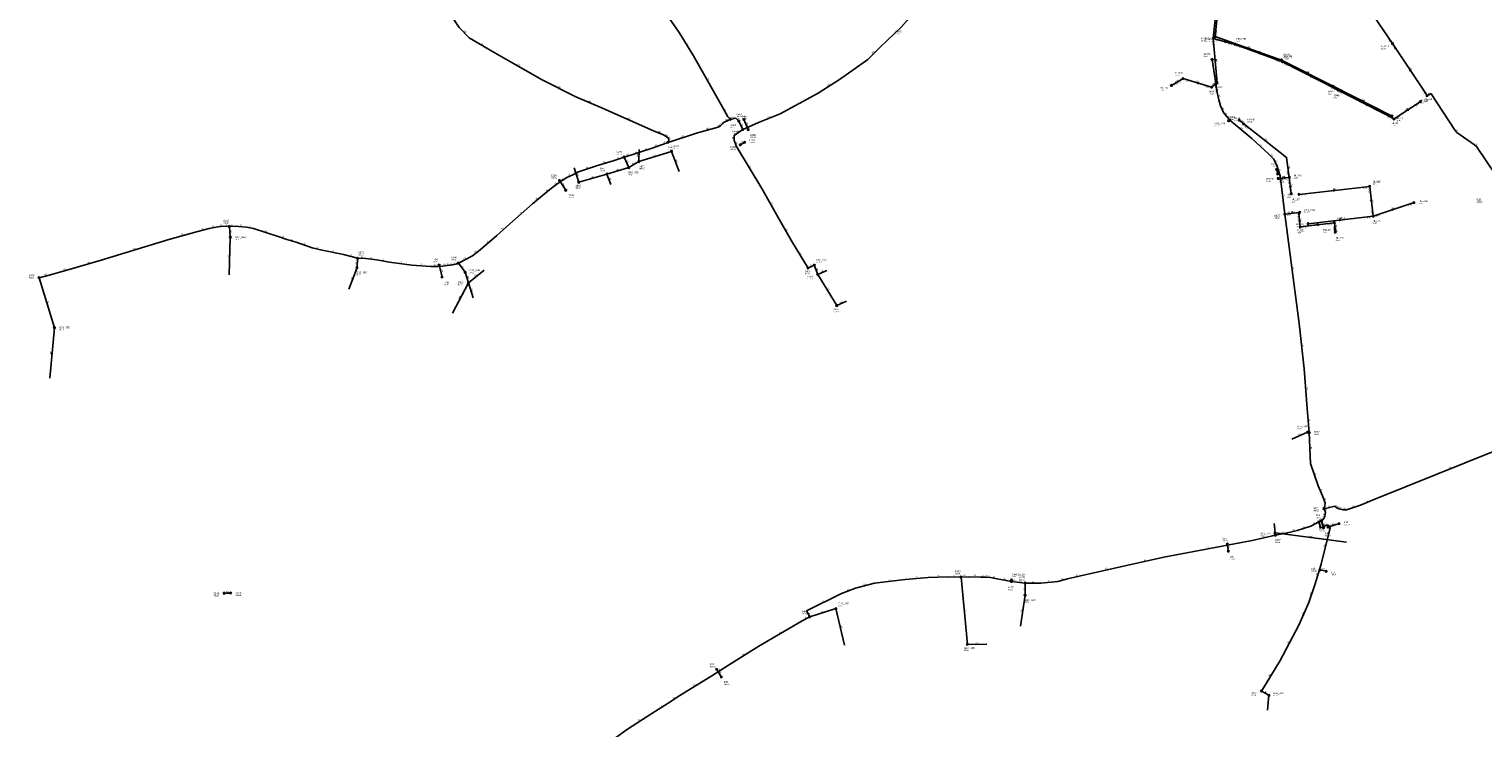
# Model space of a CAD drawing. Header units: metres. Extents: x 179992 to 198392, y 351761 to 369438.
# Tile 25 of 194: x 183521 to 184963, y 354793 to 355486. Entities that reach past the tile are written whole.
import ezdxf

# ---------------------------------------------------------------- set-up
doc = ezdxf.new("R2010")
doc.units = ezdxf.units.M

msp = doc.modelspace()

# ---------------------------------------------------------------- linework, layer by layer
at = {"layer": 'B-WE-RI-DRAINAGE-DRAIN', "linetype": 'Continuous'}
msp.add_lwpolyline([(183930.53, 355240.392), (183927.485, 355252.112)], dxfattribs=at)
at = {"layer": 'B-WE-RI-DRAINAGE-DRAIN_BETON_200', "linetype": 'Continuous'}
for points in [[(184804.92, 354991.664), (184802.972, 354998.581)], [(184801.508, 354949.972), (184807.618, 354948.538)]]:
    msp.add_lwpolyline(points, dxfattribs=at)
at = {"layer": 'B-WE-RI-DRAINAGE-DRAIN_BETON_300', "linetype": 'Continuous'}
for points in [[(184234.229, 355386.467), (184229.967, 355396.512)], [(184226.336, 355371.393), (184230.77, 355373.761)], [(184759.455, 355342.46), (184758.516, 355346.923)]]:
    msp.add_lwpolyline(points, dxfattribs=at)
at = {"layer": 'B-WE-RI-DRAINAGE-DRAIN_BETON_400', "linetype": 'Continuous'}
msp.add_lwpolyline([(183714.329, 354926.77), (183720.874, 354926.923)], dxfattribs=at)
at = {"layer": 'B-WE-RI-DRAINAGE-DRAIN_BETON_600', "linetype": 'Continuous'}
msp.add_lwpolyline([(184809.499, 354992.249), (184820.409, 354995.756)], dxfattribs=at)
at = {"layer": 'B-WE-RI-DRAINAGE-DRAIN_GRES_300', "linetype": 'Continuous'}
msp.add_lwpolyline([(184207.578, 354843.692), (184202.885, 354851.323)], dxfattribs=at)
at = {"layer": 'B-WE-RI-DRAINAGE-DRAIN_PVC_200', "linetype": 'Continuous'}
msp.add_lwpolyline([(184710.561, 354968.505), (184709.543, 354975.441)], dxfattribs=at)
at = {"layer": 'B-WE-RI-DRAINAGE-DRAIN_PVC_300', "linetype": 'Continuous'}
msp.add_lwpolyline([(184053.267, 355326.354), (184047.027, 355335.943)], dxfattribs=at)
at = {"layer": 'B-WE-RI-DRAINAGE-RIOOLPUT_INSPECTIEPUT'}
for centre in [(184229.97, 355396.51), (184234.23, 355386.47), (184226.34, 355371.39), (184230.77, 355373.76), (184758.52, 355346.92), (184759.45, 355342.46), (184047.03, 355335.94), (184053.27, 355326.35), (183927.48, 355252.11), (183930.53, 355240.39), (184802.97, 354998.58), (184804.92, 354991.66), (184809.5, 354992.25), (184820.41, 354995.76), (184709.54, 354975.44), (184710.56, 354968.51), (184801.51, 354949.97), (184807.62, 354948.54), (183714.33, 354926.77), (183720.87, 354926.92), (184202.89, 354851.32), (184207.58, 354843.69)]:
    msp.add_circle(centre, 0.8, dxfattribs=at)
at = {"layer": 'B-WE-RI-GWA-RIOOLLEIDING_BETON_300', "linetype": 'Continuous'}
for points in [[(184873.39, 355471.77), (184841.39, 355519.19)], [(184697.422, 355478.711), (184700.354, 355507.728)], [(184907.68, 355420.16), (184873.39, 355471.77)]]:
    msp.add_lwpolyline(points, dxfattribs=at)
at = {"layer": 'B-WE-RI-GWA-RIOOLPUT_INSPECTIEPUT'}
msp.add_circle((184873.39, 355471.77), 0.8, dxfattribs=at)
at = {"layer": 'B-WE-RI-GWA_STROMINGSRICHTING'}
msp.add_lwpolyline([(184891.93, 355445.16), (184890.54, 355445.96), (184890.73, 355444.37)], dxfattribs=at)
at = {"layer": 'B-WE-RI-HWA-RIOOLLEIDING_BETON_300', "linetype": 'Continuous'}
msp.add_lwpolyline([(184900.946, 355414.136), (184874.954, 355396.978)], dxfattribs=at)
at = {"layer": 'B-WE-RI-HWA-RIOOLLEIDING_BETON_400', "linetype": 'Continuous'}
for points in [[(184717.276, 355470.91), (184695.629, 355476.885)], [(184764.268, 355453.764), (184717.276, 355470.91)], [(184819.478, 355425.546), (184764.268, 355453.764)], [(184874.954, 355396.978), (184819.478, 355425.546)]]:
    msp.add_lwpolyline(points, dxfattribs=at)
at = {"layer": 'B-WE-RI-HWA-RIOOLLEIDING_BETON_500', "linetype": 'Continuous'}
msp.add_lwpolyline([(184698.779, 355508.05), (184695.629, 355476.885)], dxfattribs=at)
at = {"layer": 'B-WE-RI-HWA-RIOOLLEIDING_BETON_600', "linetype": 'Continuous'}
for points in [[(184695.629, 355476.885), (184699.473, 355432.696)], [(184665.635, 355437.032), (184654.107, 355430.239)], [(184693.917, 355428.521), (184665.635, 355437.032)], [(184699.473, 355432.696), (184693.917, 355428.521)]]:
    msp.add_lwpolyline(points, dxfattribs=at)
at = {"layer": 'B-WE-RI-HWA-RIOOLLEIDING_PVC_250', "linetype": 'Continuous'}
for points in [[(184780.728, 355322.188), (184850.809, 355330.177)], [(184850.809, 355330.177), (184854.204, 355300.632)], [(184854.204, 355300.632), (184894.784, 355314.079)], [(184789.719, 355293.15), (184854.204, 355300.632)]]:
    msp.add_lwpolyline(points, dxfattribs=at)
at = {"layer": 'B-WE-RI-HWA-RIOOLPUT_INSPECTIEPUT'}
for centre in [(184695.63, 355476.89), (184717.28, 355470.91), (184764.27, 355453.76), (184654.11, 355430.24), (184665.64, 355437.03), (184693.92, 355428.52), (184699.47, 355432.7), (184819.48, 355425.55), (184900.95, 355414.14), (184874.95, 355396.98), (184850.81, 355330.18), (184780.73, 355322.19), (184894.78, 355314.08), (184854.2, 355300.63), (184789.72, 355293.15)]:
    msp.add_circle(centre, 0.8, dxfattribs=at)
at = {"layer": 'B-WE-RI-HWA_STROMINGSRICHTING'}
for points in [[(184708.03, 355474.21), (184706.45, 355473.9), (184707.65, 355472.82)], [(184698.14, 355456.29), (184697.55, 355454.79), (184696.71, 355456.16)], [(184742.37, 355462.52), (184740.77, 355462.34), (184741.88, 355461.17)], [(184793.48, 355439.64), (184791.87, 355439.66), (184792.83, 355438.36)], [(184681.36, 355433.05), (184679.78, 355432.78), (184680.95, 355431.67)], [(184697.47, 355432.17), (184696.7, 355430.61), (184698.41, 355430.92)], [(184848.83, 355411.24), (184847.22, 355411.26), (184848.17, 355409.96)], [(184888.76, 355406.95), (184887.95, 355405.56), (184889.55, 355405.75)], [(184814.26, 355326.73), (184815.77, 355326.18), (184814.42, 355325.3)], [(184853.06, 355316.92), (184852.51, 355315.4), (184851.63, 355316.75)], [(184820.45, 355297.44), (184821.96, 355296.89), (184820.61, 355296.01)], [(184872.9, 355307.59), (184874.49, 355307.36), (184873.35, 355306.22)]]:
    msp.add_lwpolyline(points, dxfattribs=at)
at = {"layer": 'B-WE-RI-PERSLEIDING-POMPPUT'}
for centre in [(184710.93, 355395.19), (184115.77, 355348.8), (184781.27, 355304.39), (183720.44, 355279.75), (184299.78, 355251.98), (183545.99, 355189.94), (184756.88, 354986.57), (184321.25, 354911.46), (184451.67, 354876.05), (184750.86, 354825.55)]:
    msp.add_circle(centre, 0.8, dxfattribs=at)
at = {"layer": 'B-WE-RI-PERSLEIDING-RIOOLPUT_INSPECTIEPUT'}
for centre in [(184694.44, 355455.9), (184907.68, 355420.16), (184216.53, 355396.55), (184224.93, 355394.81), (184712.04, 355395.96), (184228.78, 355386.6), (184154.69, 355373.79), (184111.11, 355359.17), (184766.64, 355302.52), (183719.5, 355290.38), (183846.78, 355258.84), (183946.76, 355254.04), (183530.7, 355239.62), (184293.64, 355249.2), (184790.87, 355086.03), (184805.48, 355010.47), (184800.29, 354997.4), (184757.22, 354984.33), (184445.37, 354942.8), (184495.36, 354938.37), (184495.47, 354939.74), (184509.01, 354936.84), (184295.21, 354903.38), (184743.38, 354829.74)]:
    msp.add_circle(centre, 0.8, dxfattribs=at)
at = {"layer": 'B-WE-RI-PERSLEIDING_PE_50', "linetype": 'Continuous'}
msp.add_lwpolyline([(184228.78, 355386.6), (184220.4, 355380.69), (184220.144, 355375.561), (184222.452, 355369.661), (184247.588, 355328.11), (184265.286, 355296.819), (184277.341, 355276.299), (184293.64, 355249.2)], dxfattribs=at)
at = {"layer": 'B-WE-RI-PERSLEIDING_PE_63', "linetype": 'Continuous'}
for points in [[(184216.526, 355396.551), (184214.008, 355399.204), (184206.906, 355411.68), (184179.919, 355459.425), (184165.633, 355482.639), (184153.42, 355500.243), (184148.296, 355506.754)], [(185041.594, 355370.088), (185037.877, 355377.391), (185037.29, 355377.743), (185036.596, 355377.698), (185025.173, 355372.098), (184989.687, 355348.548), (184989.664, 355348.532), (184975.918, 355341.276), (184956.574, 355369.626), (184954.753, 355371.505), (184937.32, 355383.64), (184935.546, 355385.712), (184911.639, 355422.006), (184911.457, 355422.126), (184911.209, 355422.066), (184907.941, 355419.999), (184907.864, 355419.984), (184907.74, 355420.045), (184907.68, 355420.16)]]:
    msp.add_lwpolyline(points, dxfattribs=at)
at = {"layer": 'B-WE-RI-PERSLEIDING_PP_63', "linetype": 'Continuous'}
for points in [[(184694.44, 355455.9), (184699.541, 355423.072), (184701.079, 355415.959), (184702.617, 355409.998), (184705.693, 355403.461), (184708.769, 355399.616), (184712.04, 355395.96)], [(184710.93, 355395.19), (184712.04, 355395.96)], [(184712.04, 355395.96), (184733.764, 355377.506), (184750.491, 355362.509), (184755.49, 355357.318), (184758.566, 355351.166), (184761.834, 355340.591), (184766.64, 355302.52)], [(184154.69, 355373.79), (184148.07, 355371.2), (184139.093, 355368.122), (184127.808, 355364.275), (184118.831, 355361.454), (184111.11, 355359.17)], [(184111.11, 355359.17), (184100.107, 355355.555), (184083.692, 355350.681), (184065.737, 355344.525), (184060.095, 355341.448), (184054.195, 355338.883), (184046.757, 355334.009), (184040.602, 355329.649), (184030.086, 355321.185), (184020.339, 355312.721), (183997.768, 355292.971), (183984.687, 355281.429), (183968.272, 355267.322), (183960.577, 355261.423), (183946.76, 355254.04)], [(184111.11, 355359.17), (184115.77, 355348.8)], [(184766.64, 355302.52), (184781.27, 355304.39)], [(184766.64, 355302.52), (184780.676, 355194.278), (184785.867, 355149.288), (184788.751, 355110.066), (184790.87, 355086.03)], [(183719.5, 355290.38), (183713.927, 355290.568), (183708.159, 355290.183), (183699.507, 355288.453), (183686.818, 355285.184), (183659.516, 355277.494), (183592.416, 355257.114), (183568.383, 355250.192), (183544.542, 355243.078), (183530.7, 355239.62)], [(183846.78, 355258.84), (183832.846, 355262.706), (183811.557, 355266.809), (183801.811, 355269.374), (183785.908, 355274.761), (183776.418, 355277.582), (183767.954, 355280.403), (183743.588, 355288.354), (183736.406, 355289.637), (183725.377, 355290.663), (183719.5, 355290.38)], [(183719.5, 355290.38), (183720.44, 355279.75)], [(183846.18, 355249.61), (183846.78, 355258.84)], [(183946.76, 355254.04), (183944.162, 355252.959), (183940.827, 355252.446), (183938.263, 355251.933), (183935.185, 355251.677), (183931.337, 355251.164), (183926.464, 355250.651), (183919.539, 355250.651), (183900.559, 355252.19), (183878.501, 355255.011), (183865.42, 355257.319), (183854.904, 355258.602), (183846.78, 355258.84)], [(183953.42, 355244.94), (183946.76, 355254.04)], [(184293.64, 355249.2), (184299.78, 355251.98)], [(183530.7, 355239.62), (183545.99, 355189.94)], [(184805.48, 355010.47), (184816.245, 355013.165), (184818.168, 355011.435), (184820.283, 355010.281), (184824.32, 355009.32), (184827.781, 355009.512), (184841.816, 355014.126), (184855.851, 355020.086), (185006.202, 355080.457), (185025.429, 355090.071), (185043.694, 355101.799), (185087.72, 355137.75)], [(184789.19, 355086.41), (184790.87, 355086.03)], [(184790.87, 355086.03), (184792.212, 355055.271), (184799.518, 355033.16), (184803.94, 355023.355), (184806.44, 355016.433), (184806.247, 355012.973), (184805.48, 355010.47)], [(184800.29, 354997.4), (184804.709, 354999.899), (184806.247, 355002.783), (184807.016, 355006.82), (184805.48, 355010.47)], [(184800.29, 354997.4), (184801.825, 354991.824), (184804.709, 354992.4), (184807.593, 354994.131), (184809.708, 354994.131), (184811.438, 354991.631), (184802.594, 354955.678), (184796.442, 354935.106), (184790.289, 354917.417), (184780.484, 354895.115), (184762.027, 354860.123), (184743.38, 354829.74)], [(184800.29, 354997.4), (184792.404, 354993.169), (184778.977, 354989.001), (184772.217, 354987.402), (184757.22, 354984.33)], [(184757.22, 354984.33), (184734.148, 354979.134), (184646.668, 354962.407), (184609.561, 354954.332), (184569.955, 354945.488), (184551.113, 354941.066), (184541.499, 354938.374), (184524.388, 354936.836), (184509.01, 354936.84)], [(184757.22, 354984.33), (184756.88, 354986.57)], [(184445.37, 354942.8), (184431.909, 354942.989), (184412.875, 354942.219), (184389.803, 354940.489), (184359.425, 354936.644), (184340.776, 354931.837), (184326.932, 354926.454), (184292.133, 354909.15), (184295.21, 354903.38)], [(184495.36, 354938.37), (184481.128, 354940.874), (184474.565, 354942.238), (184470.54, 354942.593), (184469.394, 354942.627), (184464.594, 354942.796), (184452.673, 354943.181), (184445.37, 354942.8)], [(184445.37, 354942.8), (184451.67, 354876.05)], [(184495.36, 354938.37), (184495.47, 354939.74)], [(184495.36, 354938.37), (184500.932, 354937.797), (184509.01, 354936.84)], [(184508.94, 354924.82), (184509.01, 354936.84)], [(184295.21, 354903.38), (184321.25, 354911.46)], [(184295.21, 354903.38), (184287.711, 354899.345), (184244.836, 354874.158), (184214.842, 354855.508), (184198.308, 354844.741), (184164.804, 354824.247), (184157.548, 354819.555), (184138.706, 354807.634), (184114.48, 354791.869), (184095.254, 354778.218), (184070.452, 354759.568), (184034.11, 354729.96)], [(184743.38, 354829.74), (184750.86, 354825.55)]]:
    msp.add_lwpolyline(points, dxfattribs=at)
at = {"layer": 'B-WE-RI-PERSLEIDING_PVC_160', "linetype": 'Continuous'}
for points in [[(184228.78, 355386.6), (184244.51, 355393.515), (184266.055, 355401.979), (184303.503, 355422.498), (184325.817, 355436.861), (184352.748, 355456.098), (184365.316, 355468.41), (184386.427, 355488.28), (184411.235, 355516.818), (184430.052, 355538.238), (184438.257, 355547.43), (184442.517, 355551.966), (184451.327, 355560.923), (184453.291, 355564.633), (184459.587, 355570.191), (184462.172, 355572.918), (184467.174, 355578.231), (184472.267, 355582.6), (184471.437, 355583.906)], [(184154.69, 355373.79), (184155.509, 355375.048), (184155.509, 355376.587), (184154.739, 355378.382), (184150.122, 355381.203), (184140.889, 355385.051), (184089.591, 355407.622), (184063.173, 355418.907), (184029.829, 355435.835), (183982.122, 355462.767), (183957.499, 355477.387), (183947.606, 355487.623), (183910.882, 355543.382), (183902.614, 355548.574)], [(184154.69, 355373.79), (184183.979, 355383.255), (184204.498, 355388.898), (184206.806, 355390.18), (184208.858, 355392.232), (184209.574, 355393.582), (184216.526, 355396.551)], [(184216.526, 355396.551), (184216.576, 355396.576), (184221.939, 355397.619), (184224.93, 355394.81)], [(184224.93, 355394.81), (184228.78, 355386.6)]]:
    msp.add_lwpolyline(points, dxfattribs=at)
at = {"layer": 'B-WE-RI-VWA-POMPPUT'}
for centre in [(183846.18, 355249.61), (183953.42, 355244.94), (184789.19, 355086.41), (184508.94, 354924.82)]:
    msp.add_circle(centre, 0.8, dxfattribs=at)
at = {"layer": 'B-WE-RI-VWA-RIOOLLEIDING', "linetype": 'Continuous'}
for points in [[(184725.81, 355392.08), (184721.287, 355395.861)], [(184126, 355366.77), (184125.67, 355354.74)], [(184125.67, 355354.74), (184115.77, 355348.8)], [(184158.19, 355364.82), (184125.67, 355354.74)], [(184165.67, 355344.99), (184158.19, 355364.82)], [(184061.61, 355348.56), (184066.16, 355334.26)], [(184066.16, 355334.26), (184094.13, 355342.39)], [(184094.13, 355342.39), (184115.77, 355348.8)], [(184098.03, 355331.98), (184094.13, 355342.39)], [(183719.2, 355242.56), (183720.44, 355279.75)], [(184303.22, 355242.88), (184299.78, 355251.98)], [(183837.89, 355228.25), (183846.18, 355249.61)], [(183956.58, 355234.43), (183953.42, 355244.94)], [(183972.19, 355247.11), (183956.58, 355234.43)], [(184312.32, 355246.78), (184303.22, 355242.88)], [(184322.08, 355211.99), (184303.22, 355242.88)], [(183940.97, 355204.51), (183956.58, 355234.43)], [(183961.46, 355219.79), (183956.58, 355234.43)], [(184331.83, 355216.22), (184322.08, 355211.99)], [(183541.33, 355140.13), (183545.99, 355189.94)], [(184773.41, 355079.36), (184789.19, 355086.41)], [(184755.86, 354995.79), (184756.88, 354986.57)], [(184827.72, 354977.25), (184756.88, 354986.57)], [(184504.49, 354894.01), (184508.94, 354924.82)], [(184329.87, 354875.15), (184321.25, 354911.46)], [(184471, 354876.12), (184451.67, 354876.05)], [(184749.35, 354810.76), (184750.86, 354825.55)]]:
    msp.add_lwpolyline(points, dxfattribs=at)
at = {"layer": 'B-WE-RI-VWA-RIOOLLEIDING_PVC_200', "linetype": 'Continuous'}
for points in [[(184816.371, 355287.549), (184815.777, 355294.022)], [(184816.661, 355284.745), (184816.371, 355287.549)]]:
    msp.add_lwpolyline(points, dxfattribs=at)
at = {"layer": 'B-WE-RI-VWA-RIOOLLEIDING_PVC_250', "linetype": 'Continuous'}
for points in [[(184763.331, 355455.446), (184697.422, 355478.711)], [(184814.559, 355429.352), (184763.331, 355455.446)], [(184872.961, 355399.884), (184814.559, 355429.352)], [(184725.81, 355392.08), (184768.32, 355358.86), (184771, 355339)], [(184771, 355339), (184760, 355338)], [(184772.89, 355323.04), (184771, 355339)], [(184780.619, 355303.363), (184781.27, 355304.39)], [(184781.864, 355289.918), (184780.619, 355303.363)], [(184815.777, 355294.022), (184781.864, 355289.918)]]:
    msp.add_lwpolyline(points, dxfattribs=at)
at = {"layer": 'B-WE-RI-VWA-RIOOLPUT_INSPECTIEPUT'}
for centre in [(184697.42, 355478.71), (184763.33, 355455.45), (184814.56, 355429.35), (184721.29, 355395.86), (184872.96, 355399.88), (184725.81, 355392.08), (184125.67, 355354.74), (184158.19, 355364.82), (184094.13, 355342.39), (184760, 355338), (184771, 355339), (184066.16, 355334.26), (184772.89, 355323.04), (184780.62, 355303.36), (184815.78, 355294.02), (184781.86, 355289.92), (184816.37, 355287.55), (184816.66, 355284.74), (184303.22, 355242.88), (183956.58, 355234.43), (184322.08, 355211.99)]:
    msp.add_circle(centre, 0.8, dxfattribs=at)
at = {"layer": 'B-WE-RI-VWA_STROMINGSRICHTING'}
for points in [[(184731.97, 355467.28), (184730.38, 355467.08), (184731.49, 355465.92)], [(184790.55, 355442.39), (184788.95, 355442.4), (184789.9, 355441.1)], [(184845.37, 355414.61), (184843.76, 355414.62), (184844.72, 355413.33)], [(184766.87, 355339.35), (184765.5, 355338.5), (184767, 355337.91)], [(184772.83, 355329.67), (184771.95, 355331.02), (184771.4, 355329.51)], [(184782.09, 355295.27), (184781.24, 355296.64), (184780.66, 355295.14)], [(184800.16, 355292.86), (184798.82, 355291.97), (184800.34, 355291.43)], [(184816.99, 355289.3), (184816.07, 355290.79), (184815.44, 355289.16)], [(184817.45, 355284.68), (184816.52, 355286.15), (184815.9, 355284.52)]]:
    msp.add_lwpolyline(points, dxfattribs=at)

# ---------------------------------------------------------------- texts
at = {"layer": 'B-WE-RI-DRAINAGE_AFM'}
for s, rotation, p in [('300', -67.01, (184232.2, 355393.24)), ('300', 28.1, (184226.8, 355372.5)), ('300', -78.12, (184759.42, 355346.38)), ('300', -56.95, (184049.95, 355332.89)), ('300', -75.44, (183929.36, 355247.95)), ('200', -74.27, (184804.28, 354996.84)), ('600', 17.82, (184813.23, 354994.27)), ('200', -81.65, (184710.6, 354973.61)), ('200', -13.21, (184803.23, 354950.35)), ('400', 1.34, (183716.01, 354927.59)), ('300', -58.41, (184205.09, 354849.25))]:
    msp.add_text(s, height=1.3, rotation=rotation, dxfattribs=at).set_placement(p)
at = {"layer": 'B-WE-RI-DRAINAGE_PUTDEKSELNIVEAU'}
for p in [(184222.33, 355398.89), (184216.34, 355366.2), (184235.01, 355373.07), (184236.03, 355378.18), (184038.58, 355337.88), (184753.2, 355349.58), (184760.37, 355333.91), (184055.88, 355318.49), (184956.88, 355314.06), (183920.48, 355254.71), (183931.69, 355231.89), (184797.33, 355001.16), (184825, 354994.22), (184704.47, 354978.14), (184800.59, 354987.91), (184806.16, 354983.19), (184711.23, 354959.91), (184792.51, 354948.11), (184812.28, 354944.44), (183703.77, 354923.75), (183725.67, 354924.07), (184196.02, 354853.35), (184210.05, 354835.74)]:
    msp.add_text('-999.99', height=1.2, dxfattribs=at).set_placement(p)
at = {"layer": 'B-WE-RI-DRAINAGE_PUTNUMMER'}
for s, p in [('121A', (184222.33, 355400.93)), ('121B', (184236.03, 355380.22)), ('120B', (184216.34, 355368.24)), ('120A', (184235.01, 355375.11)), ('65A', (184753.2, 355351.62)), ('122A', (184038.58, 355339.92)), ('65B', (184760.37, 355335.95)), ('122B', (184055.88, 355320.53)), ('63B', (184956.88, 355316.1)), ('123A', (183920.48, 355256.75)), ('123B', (183931.69, 355233.93)), ('59A', (184797.33, 355003.2)), ('60B', (184800.59, 354989.95)), ('60A', (184825, 354996.26)), ('58A', (184704.47, 354980.18)), ('59B', (184806.16, 354985.23)), ('58B', (184711.23, 354961.95)), ('61B', (184792.51, 354950.15)), ('61A', (184812.28, 354946.48)), ('124B', (183703.77, 354925.79)), ('124A', (183725.67, 354926.11)), ('57A', (184196.02, 354855.39)), ('57B', (184210.05, 354837.78))]:
    msp.add_text(s, height=1.8, dxfattribs=at).set_placement(p)
at = {"layer": 'B-WE-RI-GWA_AFM'}
msp.add_text('300', height=1.3, rotation=-56.4, dxfattribs=at).set_placement((184890.32, 355447.71))
at = {"layer": 'B-WE-RI-GWA_BOB'}
for s, rotation, p in [('27.06', 84.23, (184699.41, 355480.52)), ('27.04', -55.99, (184868.09, 355476.4)), ('27.04', -56.4, (184873, 355469.11)), ('27.24', -56.4, (184902.42, 355424.83))]:
    msp.add_text(s, height=1.2, rotation=rotation, dxfattribs=at).set_placement(p)
at = {"layer": 'B-WE-RI-GWA_PUTDEKSELNIVEAU'}
for s, p in [('28.82', (184380.45, 355480.79)), ('28.54', (184862.21, 355466.15))]:
    msp.add_text(s, height=1.2, dxfattribs=at).set_placement(p)
at = {"layer": 'B-WE-RI-GWA_PUTNUMMER'}
for s, p in [('HU85', (184380.45, 355482.83)), ('HU113', (184862.21, 355468.19))]:
    msp.add_text(s, height=1.8, dxfattribs=at).set_placement(p)
at = {"layer": 'B-WE-RI-HWA_AFM'}
for s, rotation, p in [('400', -15.43, (184705.16, 355475.06)), ('600', -85.03, (184698.18, 355456.41)), ('400', -20.05, (184739.56, 355463.61)), ('400', -27.07, (184790.84, 355441.07)), ('600', 30.51, (184658.14, 355433.52)), ('600', -16.75, (184678.51, 355433.97)), ('600', 36.92, (184694.97, 355430.28)), ('400', -27.25, (184846.19, 355412.66)), ('300', 33.43, (184886.23, 355405.34)), ('250', 6.5, (184814.13, 355326.77)), ('250', -83.44, (184853.1, 355317.06)), ('250', 18.33, (184872.77, 355307.58)), ('250', 6.62, (184820.33, 355297.49))]:
    msp.add_text(s, height=1.3, rotation=rotation, dxfattribs=at).set_placement(p)
at = {"layer": 'B-WE-RI-HWA_BOB'}
for s, rotation, p in [('26.15', 84.23, (184697.62, 355478.69)), ('26.23', -85.03, (184694.01, 355474.74)), ('26.43', -15.43, (184697.08, 355474.62)), ('26.44', -15.43, (184710.24, 355470.98)), ('26.44', -20.05, (184718.54, 355468.53)), ('26.54', -20.05, (184757.26, 355454.4)), ('26.10', -85.03, (184697.09, 355439.31)), ('26.54', -27.07, (184765.23, 355451.25)), ('26.35', 30.51, (184656.74, 355429.7)), ('26.35', 30.51, (184660.69, 355432.03)), ('26.03', -16.75, (184667.03, 355434.73)), ('26.09', -16.75, (184686.89, 355428.76)), ('26.67', -27.07, (184812.6, 355427.04)), ('26.67', -27.25, (184820.43, 355423.03)), ('26.88', 33.43, (184896.26, 355408.89)), ('26.79', -27.25, (184868.08, 355398.49)), ('26.79', 33.43, (184877.61, 355396.58)), ('27.13', 6.5, (184844.26, 355327.62)), ('27.13', -83.44, (184849.25, 355327.98)), ('27.19', 6.5, (184782.92, 355320.63)), ('27.05', 18.33, (184888.9, 355310.23)), ('27.08', 6.62, (184847.66, 355298.06)), ('27.08', -83.44, (184851.64, 355307.18)), ('27.08', 18.33, (184856.67, 355299.55)), ('27.26', 6.62, (184791.91, 355291.59))]:
    msp.add_text(s, height=1.2, rotation=rotation, dxfattribs=at).set_placement(p)
at = {"layer": 'B-WE-RI-HWA_PUTDEKSELNIVEAU'}
for s, p in [('28.40', (184683.63, 355474.03)), ('28.47', (184718.76, 355473.44)), ('28.53', (184766.22, 355456.11)), ('28.22', (184657.85, 355439.76)), ('27.00', (184642.75, 355424.9)), ('28.42', (184697.15, 355425.56)), ('28.40', (184691.81, 355421.27)), ('28.56', (184814.34, 355417.47)), ('28.68', (184904.97, 355413.81)), ('28.51', (184872.55, 355389.88)), ('28.44', (184853.83, 355331.87)), ('28.42', (184768.75, 355318.75)), ('28.52', (184899.35, 355312.62)), ('28.50', (184777.75, 355289.71)), ('28.52', (184853.7, 355292.92))]:
    msp.add_text(s, height=1.2, dxfattribs=at).set_placement(p)
at = {"layer": 'B-WE-RI-HWA_PUTNUMMER'}
for s, p in [('HU49C', (184683.63, 355476.07)), ('HU048B', (184718.76, 355475.48)), ('HU048', (184766.22, 355458.15)), ('HU135', (184657.85, 355441.8)), ('HU136', (184642.75, 355426.94)), ('HU134', (184691.81, 355423.31)), ('HU133', (184697.15, 355427.6)), ('HU46', (184814.34, 355419.51)), ('HU143', (184904.97, 355415.85)), ('HU43', (184872.55, 355391.92)), ('HU145', (184853.83, 355333.91)), ('HU144', (184768.75, 355320.79)), ('HU146u', (184899.35, 355314.66)), ('HU146', (184853.7, 355294.96)), ('HU147', (184777.75, 355291.75))]:
    msp.add_text(s, height=1.8, dxfattribs=at).set_placement(p)
at = {"layer": 'B-WE-RI-PERSLEIDING_AFM'}
for s, rotation, p in [('160', -45.98, (183952.03, 355484.17)), ('160', -30.7, (183968.87, 355471.51)), ('63', -58.39, (184172.9, 355472.32)), ('160', 44.41, (184357.38, 355461.71)), ('160', -29.45, (184004.99, 355450.77)), ('63', -81.17, (184697.6, 355440.65)), ('160', -26.92, (184045.46, 355428.79)), ('63', -60.52, (184193.57, 355436.85)), ('160', 32.77, (184312.92, 355429.5)), ('160', -23.13, (184075.24, 355414.59)), ('63', -77.8, (184700.86, 355420.7)), ('63', -75.53, (184702.33, 355414.16)), ('63', 32.31, (184908.29, 355421.13)), ('160', -23.75, (184114.13, 355397.68)), ('63', -60.35, (184210.62, 355406.73)), ('160', 23.13, (184211.3, 355395.15)), ('63', -46.5, (184215.11, 355399.16)), ('160', 11.01, (184217.57, 355397.55)), ('160', -43.2, (184222.83, 355397.85)), ('160', 21.45, (184253.54, 355397.91)), ('63', -64.8, (184704.42, 355407.99)), ('63', -51.34, (184707.19, 355402.83)), ('63', 34.75, (184710.18, 355395.61)), ('63', -48.18, (184710.3, 355399.08)), ('160', -22.62, (184144.36, 355384.44)), ('160', -31.43, (184151.52, 355381.26)), ('160', 15.38, (184192.53, 355386.41)), ('160', 29.05, (184203.92, 355389.46)), ('160', 45, (184206.17, 355390.68)), ('50', 35.19, (184223.3, 355383.7)), ('160', -64.88, (184226.91, 355392.46)), ('63', -40.35, (184722.61, 355388)), ('63', -49.43, (184936.36, 355385.98)), ('63', 18.82, (184132.22, 355366.58)), ('63', 18.93, (184142.34, 355370.05)), ('63', 21.37, (184150.12, 355372.85)), ('160', -66.78, (184155.23, 355379.24)), ('160', 17.91, (184167.6, 355378.8)), ('50', 87.14, (184219.44, 355377.13)), ('50', -68.64, (184221.65, 355373.88)), ('63', -41.88, (184741.86, 355371.27)), ('63', -45.9, (184955.5, 355371.86)), ('63', 16.54, (184090.68, 355353.59)), ('63', 18.19, (184104.38, 355357.8)), ('63', 16.48, (184113.75, 355360.78)), ('63', -65.8, (184113.73, 355355.26)), ('63', 17.45, (184122.09, 355363.31)), ('63', -46.08, (184752.83, 355361.2)), ('63', -63.43, (184757.26, 355355.54)), ('63', 33.24, (184049.17, 355336.53)), ('63', 23.5, (184055.88, 355340.47)), ('63', 28.61, (184061.64, 355343.18)), ('63', 18.92, (184073.48, 355347.99)), ('50', -58.83, (184235.15, 355350.15)), ('63', -72.83, (184760.64, 355347.11)), ('63', 38.83, (184034.04, 355325.36)), ('63', 35.31, (184042.38, 355331.89)), ('63', 40.97, (184023.93, 355316.84)), ('50', -60.51, (184256.6, 355313.76)), ('63', -82.81, (184764.88, 355322.69)), ('63', 41.19, (184007.75, 355302.74)), ('63', 7.28, (184772.82, 355304.12)), ('63', 15.73, (183671.96, 355281.81)), ('63', 14.45, (183691.96, 355287.32)), ('63', 11.31, (183702.66, 355289.86)), ('63', 3.82, (183709.96, 355291.09)), ('63', -1.93, (183715.7, 355291.28)), ('63', -84.95, (183720.65, 355286.16)), ('63', 2.76, (183721.37, 355291.25)), ('63', -5.31, (183729.93, 355291.03)), ('63', -10.13, (183739.11, 355289.96)), ('63', -18.07, (183755.02, 355285.43)), ('63', -18.43, (183771.45, 355280.08)), ('63', 41.42, (183989.94, 355287.08)), ('50', -59.57, (184271.45, 355287.86)), ('63', 16.89, (183624.74, 355267.75)), ('63', -16.56, (183780.38, 355277.19)), ('63', -18.71, (183793.13, 355273.15)), ('63', -14.75, (183805.89, 355269.1)), ('63', -10.91, (183821.34, 355265.7)), ('63', 37.47, (183963.12, 355264.37)), ('63', 40.68, (183975.19, 355274.28)), ('63', 16.07, (183579.19, 355254.12)), ('63', -15.51, (183839.02, 355261.81)), ('63', 86.28, (183845.64, 355253.24)), ('63', -1.68, (183849.82, 355259.53)), ('63', -6.96, (183859.22, 355258.87)), ('63', -10.01, (183871.06, 355257.11)), ('63', -7.29, (183888.6, 355254.49)), ('63', -4.64, (183909.08, 355252.28)), ('63', 6.01, (183927.79, 355251.59)), ('63', 7.59, (183932.13, 355252.05)), ('63', 4.75, (183935.62, 355252.5)), ('63', 11.31, (183938.38, 355252.73)), ('63', 8.74, (183941.35, 355253.3)), ('63', 22.59, (183944.22, 355253.81)), ('63', -53.8, (183950.11, 355250.8)), ('63', 28.12, (183952.38, 355257.91)), ('50', -58.97, (184285.62, 355264.06)), ('63', 24.36, (184295.43, 355250.87)), ('63', 14.03, (183536.42, 355241.85)), ('63', 16.61, (183555.25, 355247.06)), ('63', -82.61, (184774.29, 355249.54)), ('63', -72.89, (183538.78, 355216.01)), ('63', -83.42, (184783.92, 355172.9)), ('63', -85.79, (184788.01, 355130.78)), ('63', -84.96, (184790.5, 355099.16)), ('63', -12.75, (184789.19, 355087.2)), ('63', -87.5, (184792.28, 355071.72)), ('63', 21.88, (184929.77, 355050.63)), ('63', -71.72, (184796.27, 355045.46)), ('63', -65.72, (184802.02, 355029.51)), ('63', -70.14, (184805.56, 355021.14)), ('63', 72.96, (184804.8, 355010.95)), ('63', 86.81, (184805.5, 355013.7)), ('63', -67.18, (184806.56, 355009.93)), ('63', 14.06, (184809.65, 355012.32)), ('63', -41.98, (184816.96, 355013.58)), ('63', -28.62, (184818.69, 355012.03)), ('63', -13.39, (184821.46, 355010.82)), ('63', 3.18, (184824.97, 355010.12)), ('63', 18.2, (184833.57, 355012.24)), ('63', 23.01, (184847.57, 355017.41)), ('63', 17.25, (184784.46, 354991.53)), ('63', 28.21, (184795.05, 354995.47)), ('63', 29.49, (184801.21, 354998.84)), ('63', -74.61, (184801.53, 354995.83)), ('63', 11.29, (184802.1, 354992.67)), ('63', 61.93, (184804.31, 355000.8)), ('63', 30.97, (184804.86, 354993.39)), ('63', 79.22, (184805.67, 355003.93)), ('63', -55.32, (184810.63, 354994.16)), ('63', 12.69, (184744.5, 354982.26)), ('63', -81.37, (184757.66, 354986.59)), ('63', 11.58, (184763.55, 354986.42)), ('63', 13.31, (184774.4, 354988.7)), ('63', 10.82, (184689.24, 354971.36)), ('63', 76.18, (184806.01, 354972.84)), ('63', 12.59, (184588.58, 354950.45)), ('63', 12.28, (184626.93, 354958.92)), ('63', 14.45, (184348.9, 354934.76)), ('63', 7.21, (184373.48, 354939.21)), ('63', 4.29, (184400.25, 354942.06)), ('63', 2.32, (184421.31, 354943.34)), ('63', -0.8, (184437.6, 354943.69)), ('63', 2.99, (184447.94, 354943.72)), ('63', -1.85, (184457.62, 354943.81)), ('63', -2.02, (184465.98, 354943.53)), ('63', -1.7, (184468.95, 354943.44)), ('63', -5.04, (184471.58, 354943.28)), ('63', -11.74, (184476.99, 354942.54)), ('63', -9.98, (184487.35, 354940.58)), ('63', 85.41, (184494.57, 354938.09)), ('63', -5.87, (184497.19, 354938.96)), ('63', -6.76, (184504.03, 354938.21)), ('63', -0.01, (184515.66, 354937.62)), ('63', 5.14, (184531.84, 354938.28)), ('63', 15.64, (184545.1, 354940.19)), ('63', 13.21, (184559.34, 354943.79)), ('63', 73.35, (184798.47, 354944.63)), ('63', 26.44, (184308.25, 354918.04)), ('63', 21.25, (184332.61, 354929.51)), ('63', 89.67, (184508.19, 354929.82)), ('63', 70.82, (184792.28, 354925.54)), ('63', -61.93, (184293.88, 354907.52)), ('63', 17.24, (184307, 354907.84)), ('63', -84.61, (184449.2, 354910.54)), ('63', 66.27, (184784.25, 354905.66)), ('63', 28.28, (184290.16, 354901.56)), ('63', 30.43, (184265, 354886.89)), ('63', 62.19, (184770.08, 354877.08)), ('63', 31.87, (184228.54, 354864.94)), ('63', 33.07, (184205.28, 354850.22)), ('63', 31.45, (184180.26, 354834.63)), ('63', 58.46, (184751.49, 354844.47)), ('63', 32.89, (184159.87, 354822)), ('63', -29.26, (184746.6, 354828.84)), ('63', 32.32, (184146.83, 354813.69)), ('63', 33.05, (184125.29, 354799.84))]:
    msp.add_text(s, height=1.3, rotation=rotation, dxfattribs=at).set_placement(p)
for p in [(183921.95, 355251.44), (184807.61, 354994.91)]:
    msp.add_text('63', height=1.3, dxfattribs=at).set_placement(p)
at = {"layer": 'B-WE-RI-PERSLEIDING_PUTDEKSELNIVEAU'}
for s, p in [('28.40', (184685.84, 355458.45)), ('28.64', (184901.06, 355412.59)), ('999.00', (184227.89, 355396.55)), ('999.00', (184716.46, 355394.9)), ('999.00', (184216.86, 355387.92)), ('999.00', (184218.67, 355381.63)), ('28.30', (184696.87, 355389.57)), ('999.00', (184154.61, 355366.05)), ('999.00', (184103.32, 355361.48)), ('28.97', (184115.19, 355341.1)), ('999.00', (184756.31, 355298.1)), ('999.00', (184785.34, 355303.99)), ('999.00', (183713.66, 355293.14)), ('29.54', (183725.24, 355276.89)), ('999.00', (183847.45, 355261.55)), ('999.00', (183939.84, 355256.66)), ('28.34', (184301.66, 355254.36)), ('999.00', (183520.74, 355239.01)), ('999.00', (184290.31, 355242.81)), ('29.14', (183550.77, 355187.42)), ('999.00', (184795.62, 355083.76)), ('999.00', (184794.95, 355008.03)), ('28.14', (184742.04, 354983.05)), ('999.00', (184756.97, 354976.6)), ('999.00', (184800.46, 354989.66)), ('999.00', (184439.28, 354945.55)), ('27.87', (184495.89, 354942.48)), ('999.00', (184503.17, 354939.6)), ('999.00', (184491.98, 354929.76)), ('999.00', (184287.42, 354905.69)), ('27.90', (184323.65, 354913.58)), ('28.28', (184448.46, 354869.54)), ('999.00', (184733.14, 354825.08)), ('28.79', (184755.14, 354824.79))]:
    msp.add_text(s, height=1.2, dxfattribs=at).set_placement(p)
at = {"layer": 'B-WE-RI-PERSLEIDING_PUTNUMMER'}
for s, p in [('10371', (184685.84, 355460.49)), ('HU114', (184901.06, 355414.63)), ('6497', (184227.89, 355398.59)), ('6474', (184716.46, 355396.94)), ('6498', (184216.86, 355389.96)), ('6496', (184218.67, 355383.67)), ('G10_22A', (184696.87, 355391.61)), ('6500', (184154.61, 355368.09)), ('6499', (184103.32, 355363.52)), ('G10_05D', (184115.19, 355343.14)), ('6508', (183713.66, 355295.18)), ('6473', (184756.31, 355300.14)), ('G10_23W', (184785.34, 355306.03)), ('G10_06A', (183725.24, 355278.93)), ('6507', (183847.45, 355263.59)), ('6506', (183939.84, 355258.7)), ('G10_05C', (184301.66, 355256.4)), ('6509', (183520.74, 355241.05)), ('6495', (184290.31, 355244.85)), ('G10_06D', (183550.77, 355189.46)), ('6472', (184795.62, 355085.8)), ('6471', (184794.95, 355010.07)), ('6475', (184800.46, 354991.7)), ('G10_18B', (184742.04, 354985.09)), ('6477', (184756.97, 354978.64)), ('6480', (184439.28, 354947.59)), ('CMK10_18', (184495.89, 354944.52)), ('6478', (184503.17, 354941.64)), ('6479', (184491.98, 354931.8)), ('6481', (184287.42, 354907.73)), ('G10_18E', (184323.65, 354915.62)), ('G10_18D', (184448.46, 354871.58)), ('6476', (184733.14, 354827.12)), ('G10_25A', (184755.14, 354826.83))]:
    msp.add_text(s, height=1.8, dxfattribs=at).set_placement(p)
at = {"layer": 'B-WE-RI-VWA_AFM'}
for s, rotation, p in [('250', -19.44, (184729.17, 355468.36)), ('250', -26.99, (184787.9, 355443.82)), ('250', -26.77, (184842.73, 355416.01)), ('200', -39.89, (184722.84, 355395.57)), ('250', -38.01, (184746.31, 355377.05)), ('160', 30.96, (184118.97, 355351.64)), ('160', 88.43, (184125, 355359.21)), ('160', 17.22, (184140.22, 355360.06)), ('160', -69.33, (184162.12, 355356.65)), ('160', -72.35, (184064.17, 355343.14)), ('160', 16.21, (184078.42, 355338.62)), ('160', -69.46, (184096.26, 355338.93)), ('160', 16.5, (184103.23, 355345.9)), ('250', 5.19, (184763.88, 355339.12)), ('250', -82.31, (184770.23, 355350.57)), ('250', -83.25, (184772.52, 355332.69)), ('250', -84.71, (184781.87, 355298.26)), ('250', 6.9, (184797.19, 355292.56)), ('200', -84.76, (184816.71, 355292.42)), ('200', -84.1, (184817.14, 355287.8)), ('160', 88.09, (183718.99, 355259.62)), ('160', 68.79, (183840.74, 355237.75)), ('160', -73.27, (183955.29, 355241.41)), ('160', 39.09, (183962.7, 355240.42)), ('160', -69.29, (184301.68, 355249.18)), ('160', 23.2, (184306.02, 355244.94)), ('160', -71.57, (183959.26, 355228.84)), ('160', -58.59, (184312.51, 355229.19)), ('160', 62.45, (183947.37, 355218.45)), ('160', 23.45, (184325.21, 355214.18)), ('160', 84.66, (183542.74, 355163.54)), ('160', 24.07, (184779.56, 355082.96)), ('160', -83.69, (184756.98, 354992.84)), ('160', -7.5, (184790.85, 354982.9)), ('160', 81.78, (184505.73, 354907.99)), ('160', -76.65, (184325.96, 354895.02)), ('160', 0.21, (184459.76, 354876.87)), ('160', 84.17, (184749.18, 354816.67))]:
    msp.add_text(s, height=1.3, rotation=rotation, dxfattribs=at).set_placement(p)
at = {"layer": 'B-WE-RI-VWA_BOB'}
for s, rotation, p in [('27.06', -19.44, (184698.71, 355476.35)), ('27.20', -19.44, (184756.32, 355456.01)), ('27.20', -26.99, (184764.3, 355452.93)), ('27.31', -26.99, (184807.68, 355430.83)), ('27.31', -26.77, (184815.53, 355426.84)), ('27.42', -26.77, (184866.08, 355401.34)), ('26.85', -38.01, (184726.28, 355389.43)), ('25.95', 5.19, (184762.15, 355336.39)), ('26.95', 5.19, (184764.39, 355336.59)), ('26.95', -82.31, (184768.31, 355345.5)), ('26.95', -83.25, (184769.45, 355336.8)), ('27.22', -83.25, (184770.3, 355329.58)), ('27.06', -84.71, (184779.01, 355301.21)), ('27.11', -84.71, (184779.44, 355296.52)), ('27.11', 6.9, (184784.07, 355288.37)), ('27.16', 6.9, (184809.24, 355291.42))]:
    msp.add_text(s, height=1.2, rotation=rotation, dxfattribs=at).set_placement(p)
at = {"layer": 'B-WE-RI-VWA_PUTDEKSELNIVEAU'}
for s, p in [('28.39', (184687.59, 355473.23)), ('28.53', (184765.21, 355457.82)), ('28.57', (184809.5, 355421.24)), ('999.00', (184710.36, 355395.94)), ('28.46', (184877.24, 355394.76)), ('999.00', (184729.2, 355393.43)), ('999.00', (184160.29, 355367.09)), ('999.00', (184087.05, 355344.96)), ('999.00', (184126.25, 355347.04)), ('28.00', (184775.42, 355337.94)), ('999.00', (184062.83, 355327.87)), ('27.00', (184748.02, 355334.64)), ('28.27', (184773.39, 355314.43)), ('28.50', (184768.76, 355301.58)), ('28.50', (184818.8, 355295.71)), ('28.50', (184778.47, 355283.58)), ('28.68', (184804.39, 355284.19)), ('28.44', (184817.08, 355276.12)), ('29.33', (183845.43, 355241.93)), ('29.52', (183957.73, 355244.1)), ('999.00', (184293.15, 355237.84)), ('999.00', (183946.05, 355231.99)), ('999.00', (184318.93, 355205.43)), ('28.64', (184778.61, 355089.14)), ('27.72', (184508.61, 354917.09))]:
    msp.add_text(s, height=1.2, dxfattribs=at).set_placement(p)
at = {"layer": 'B-WE-RI-VWA_PUTNUMMER'}
for s, p in [('HU49', (184687.59, 355475.27)), ('HU48', (184765.21, 355459.86)), ('HU47', (184809.5, 355423.28)), ('HU141', (184710.36, 355397.98)), ('HU140', (184729.2, 355395.47)), ('HU41', (184877.24, 355396.8)), ('6872', (184160.29, 355369.13)), ('6867', (184087.05, 355347)), ('6871', (184126.25, 355349.08)), ('HU142', (184748.02, 355336.68)), ('HU139', (184775.42, 355339.98)), ('6868', (184062.83, 355329.91)), ('HU138', (184773.39, 355316.47)), ('HU152', (184768.76, 355303.62)), ('HU150', (184818.8, 355297.75)), ('HU151', (184778.47, 355285.62)), ('HU149', (184804.39, 355286.23)), ('HU148', (184817.08, 355278.16)), ('G10_06C', (183845.43, 355243.97)), ('G10_06B', (183957.73, 355246.14)), ('6856', (184293.15, 355239.88)), ('6863', (183946.05, 355234.03)), ('6857', (184318.93, 355207.47)), ('G10_24A', (184778.61, 355091.18)), ('G10_18C', (184508.61, 354919.13))]:
    msp.add_text(s, height=1.8, dxfattribs=at).set_placement(p)

doc.saveas('drawing.dxf')
